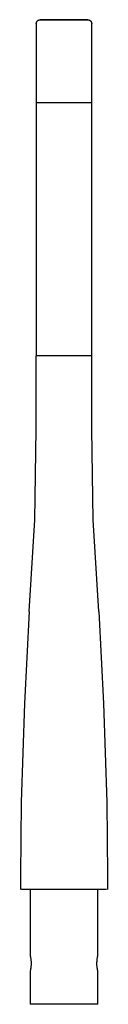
# Model space of a CAD drawing. Header units: millimetres. Extents: x -55 to 55, y -145 to 1100.
import ezdxf

# ---------------------------------------------------------------- set-up
doc = ezdxf.new("R2010")
doc.units = ezdxf.units.MM
doc.layers.add('1', color=7, linetype='Continuous', true_color=0xc0c0c0)
doc.layers.add('2', color=7, linetype='Continuous', true_color=0x414a4e)

# ---------------------------------------------------------------- blocks, each defined once
blk = doc.blocks.new('族几何图形组合_3487-Left')
at = {"layer": '2'}
for p, q in [((-42.8, 0), (-42.8, -83.3)), ((42.8, -83.3), (42.8, 0)), ((-42.8, -103.3), (-42.8, -145)), ((42.8, -145), (42.8, -103.3)), ((-37.1, -145), (-42.8, -145)), ((-21.4, -145), (-37.1, -145)), ((0, -145), (-21.4, -145)), ((21.4, -145), (0, -145)), ((37.1, -145), (21.4, -145)), ((42.8, -145), (37.1, -145))]:
    blk.add_line(p, q, dxfattribs=at)
for points in [[(-42.8, -83.4), (-42.8, -83.3), (-42.8, -83.3), (-42.8, -83.3)], [(41.6, -93.3), (41.6, -92.7), (41.7, -91.5), (41.8, -89.8), (41.9, -88.3), (42.1, -87.3), (42.1, -86.9)], [(42.5, -84.6), (42.6, -84.3), (42.7, -83.9), (42.8, -83.5), (42.8, -83.4)], [(42.8, -83.4), (42.8, -83.3), (42.8, -83.3), (42.8, -83.3)]]:
    blk.add_open_spline(points, degree=3, dxfattribs=at)
for points, knots in [([(-42.8, -83.3), (-42.8, -83.3), (-42.8, -83.3), (-42.8, -83.4), (-42.8, -83.4), (-42.8, -83.4)], [0.50004444, 0.50004444, 0.50004444, 0.50004444, 0.51388889, 0.54861111, 0.55555391, 0.55555391, 0.55555391, 0.55555391]), ([(-42.8, -83.4), (-42.8, -83.5), (-42.7, -83.7), (-42.6, -84.1), (-42.5, -84.6), (-42.5, -84.6)], [0.5555556, 0.5555556, 0.5555556, 0.5555556, 0.5833333, 0.6527778, 0.6666667, 0.6666667, 0.6666667, 0.6666667]), ([(-42.5, -84.6), (-42.5, -84.9), (-42.3, -85.6), (-42.2, -86.4), (-42.1, -86.9)], [0.6666668, 0.6666668, 0.6666668, 0.6666668, 0.7222222, 0.7777776, 0.7777776, 0.7777776, 0.7777776]), ([(-42.1, -86.9), (-42.1, -87), (-42, -87.6), (-41.8, -89.7), (-41.6, -91.8), (-41.6, -93.3)], [0.7777778, 0.7777778, 0.7777778, 0.7777778, 0.7916667, 0.8611111, 1, 1, 1, 1]), ([(42.1, -86.9), (42.2, -86.4), (42.3, -85.6), (42.5, -84.9), (42.5, -84.6)], [0.2222224, 0.2222224, 0.2222224, 0.2222224, 0.2777778, 0.3333332, 0.3333332, 0.3333332, 0.3333332]), ([(42.8, -83.3), (42.8, -83.3), (42.8, -83.3), (42.8, -83.4), (42.8, -83.4), (42.8, -83.4)], [0.49995641, 0.49995641, 0.49995641, 0.49995641, 0.51388889, 0.54861111, 0.55538554, 0.55538554, 0.55538554, 0.55538554]), ([(-41.9, -98.3), (-42, -99), (-42.2, -100.1), (-42.4, -101.3), (-42.5, -101.7), (-42.5, -101.9)], [0.1666668, 0.1666668, 0.1666668, 0.1666668, 0.25, 0.2916667, 0.3333333, 0.3333333, 0.3333333, 0.3333333]), ([(-41.6, -93.3), (-41.6, -94.2), (-41.7, -95.6), (-41.8, -97.2), (-41.9, -97.9), (-41.9, -98.3)], [0.0000001, 0.0000001, 0.0000001, 0.0000001, 0.0833333, 0.125, 0.1666667, 0.1666667, 0.1666667, 0.1666667]), ([(41.9, -98.3), (41.9, -97.9), (41.8, -97.2), (41.7, -95.6), (41.6, -94.2), (41.6, -93.3)], [0.8333333, 0.8333333, 0.8333333, 0.8333333, 0.875, 0.9166667, 0.9999999, 0.9999999, 0.9999999, 0.9999999]), ([(42.5, -101.9), (42.5, -101.7), (42.4, -101.3), (42.2, -100.4), (42.1, -99.4), (42, -98.7), (41.9, -98.3)], [0.6666667, 0.6666667, 0.6666667, 0.6666667, 0.7083333, 0.75, 0.7916667, 0.8333332, 0.8333332, 0.8333332, 0.8333332]), ([(-42.5, -101.9), (-42.6, -102.4), (-42.7, -102.9), (-42.8, -103.2), (-42.8, -103.3), (-42.8, -103.3)], [0.3333333, 0.3333333, 0.3333333, 0.3333333, 0.4166667, 0.4583333, 0.4996938, 0.4996938, 0.4996938, 0.4996938]), ([(42.8, -103.3), (42.8, -103.3), (42.8, -103.2), (42.8, -103), (42.7, -102.5), (42.6, -102.2), (42.5, -101.9)], [0.5003062, 0.5003062, 0.5003062, 0.5003062, 0.5416667, 0.5833333, 0.625, 0.6666667, 0.6666667, 0.6666667, 0.6666667])]:
    blk.add_open_spline(points, degree=3, knots=knots, dxfattribs=at)

msp = doc.modelspace()

# ---------------------------------------------------------------- linework, layer by layer
at = {"layer": '1'}
for p, q in [((-30.3, 995), (-35, 995)), ((-35, 995), (-35, 675)), ((-30.3, 995), (-35, 995)), ((-17.5, 995), (-30.3, 995)), ((-17.5, 995), (-30.3, 995)), ((0, 995), (-17.5, 995)), ((0, 995), (-17.5, 995)), ((17.5, 995), (0, 995)), ((17.5, 995), (0, 995)), ((30.3, 995), (17.5, 995)), ((30.3, 995), (17.5, 995)), ((35, 995), (30.3, 995)), ((35, 995), (30.3, 995)), ((35, 675), (35, 995)), ((-30.3, 675), (-35, 675)), ((-30.3, 675), (-35, 675)), ((-17.5, 675), (-30.3, 675)), ((-17.5, 675), (-30.3, 675)), ((0, 675), (-17.5, 675)), ((0, 675), (-17.5, 675)), ((17.5, 675), (0, 675)), ((17.5, 675), (0, 675)), ((30.3, 675), (17.5, 675)), ((30.3, 675), (17.5, 675)), ((35, 675), (30.3, 675)), ((35, 675), (30.3, 675))]:
    msp.add_line(p, q, dxfattribs=at)
at = {"layer": '2'}
for p, q in [((-35, 1095), (-35, 1090)), ((-35, 1090), (-35, 995)), ((35, 1090), (35, 1095)), ((35, 995), (35, 1090)), ((-43, 0), (-53.6, 0)), ((-23.9, 0), (-43, 0)), ((0, 0), (-23.9, 0)), ((23.9, 0), (0, 0)), ((43, 0), (23.9, 0)), ((53.6, 0), (43, 0))]:
    msp.add_line(p, q, dxfattribs=at)
for points in [[(-35, 1095), (-35, 1095.2), (-35, 1095.4), (-35, 1095.6), (-34.9, 1095.8), (-34.9, 1096), (-34.9, 1096.2), (-34.8, 1096.4), (-34.7, 1096.6), (-34.7, 1096.8), (-34.6, 1096.9), (-34.5, 1097.1), (-34.4, 1097.3), (-34.3, 1097.5), (-34.2, 1097.7), (-34.1, 1097.8), (-34, 1098), (-33.9, 1098.1), (-33.8, 1098.3), (-33.6, 1098.4), (-33.5, 1098.6), (-33.3, 1098.7), (-33.2, 1098.9), (-33, 1099), (-32.9, 1099.1), (-32.7, 1099.2), (-32.5, 1099.3), (-32.4, 1099.4), (-32.2, 1099.5), (-32, 1099.6), (-31.8, 1099.7), (-31.6, 1099.7), (-31.4, 1099.8), (-31.2, 1099.8), (-31, 1099.9), (-30.8, 1099.9), (-30.7, 1100), (-30.5, 1100), (-30.3, 1100), (-30.1, 1100), (-30, 1100)], [(0, 1100), (-1.2, 1100), (-2.4, 1100), (-3.6, 1100), (-4.8, 1100), (-6, 1100), (-7.1, 1100), (-8.3, 1100), (-9.4, 1100), (-10.6, 1100), (-11.7, 1100), (-12.8, 1100), (-13.9, 1100), (-14.9, 1100), (-15.9, 1100), (-16.9, 1100), (-17.9, 1100), (-18.9, 1100), (-19.8, 1100), (-20.7, 1100), (-21.5, 1100), (-22.3, 1100), (-23.1, 1100), (-23.9, 1100), (-24.6, 1100), (-25.2, 1100), (-25.9, 1100), (-26.5, 1100), (-27, 1100), (-27.5, 1100), (-28, 1100), (-28.4, 1100), (-28.7, 1100), (-29.1, 1100), (-29.3, 1100), (-29.6, 1100), (-29.7, 1100), (-29.9, 1100), (-30, 1100), (-30, 1100), (-30, 1100)], [(-30, 1100), (-30, 1100), (-29.9, 1100), (-29.8, 1100), (-29.6, 1100), (-29.4, 1100), (-29.1, 1100), (-28.8, 1100), (-28.5, 1100), (-28.1, 1100), (-27.6, 1100), (-27.1, 1100), (-26.6, 1100), (-26, 1100), (-25.4, 1100), (-24.8, 1100), (-24.1, 1100), (-23.3, 1100), (-22.6, 1100), (-21.7, 1100), (-20.9, 1100), (-20, 1100), (-19.1, 1100), (-18.2, 1100), (-17.2, 1100), (-16.2, 1100), (-15.2, 1100), (-14.1, 1100), (-13.1, 1100), (-12, 1100), (-10.9, 1100), (-9.7, 1100), (-8.6, 1100), (-7.4, 1100), (-6.3, 1100), (-5.1, 1100), (-3.9, 1100), (-2.7, 1100), (-1.5, 1100), (-0.3, 1100), (0, 1100)], [(0, 1100), (1.2, 1100), (2.4, 1100), (3.6, 1100), (4.8, 1100), (6, 1100), (7.1, 1100), (8.3, 1100), (9.4, 1100), (10.6, 1100), (11.7, 1100), (12.8, 1100), (13.9, 1100), (14.9, 1100), (15.9, 1100), (16.9, 1100), (17.9, 1100), (18.9, 1100), (19.8, 1100), (20.7, 1100), (21.5, 1100), (22.3, 1100), (23.1, 1100), (23.9, 1100), (24.6, 1100), (25.2, 1100), (25.9, 1100), (26.5, 1100), (27, 1100), (27.5, 1100), (28, 1100), (28.4, 1100), (28.7, 1100), (29.1, 1100), (29.3, 1100), (29.6, 1100), (29.7, 1100), (29.9, 1100), (30, 1100), (30, 1100), (30, 1100)], [(30, 1100), (30, 1100), (29.9, 1100), (29.8, 1100), (29.6, 1100), (29.4, 1100), (29.1, 1100), (28.8, 1100), (28.5, 1100), (28.1, 1100), (27.6, 1100), (27.1, 1100), (26.6, 1100), (26, 1100), (25.4, 1100), (24.8, 1100), (24.1, 1100), (23.3, 1100), (22.6, 1100), (21.7, 1100), (20.9, 1100), (20, 1100), (19.1, 1100), (18.2, 1100), (17.2, 1100), (16.2, 1100), (15.2, 1100), (14.1, 1100), (13.1, 1100), (12, 1100), (10.9, 1100), (9.7, 1100), (8.6, 1100), (7.4, 1100), (6.3, 1100), (5.1, 1100), (3.9, 1100), (2.7, 1100), (1.5, 1100), (0.3, 1100), (0, 1100)], [(30, 1100), (30.2, 1100), (30.4, 1100), (30.6, 1100), (30.8, 1099.9), (31, 1099.9), (31.2, 1099.9), (31.4, 1099.8), (31.6, 1099.7), (31.8, 1099.7), (31.9, 1099.6), (32.1, 1099.5), (32.3, 1099.4), (32.5, 1099.3), (32.7, 1099.2), (32.8, 1099.1), (33, 1099), (33.1, 1098.9), (33.3, 1098.8), (33.4, 1098.6), (33.6, 1098.5), (33.7, 1098.3), (33.9, 1098.2), (34, 1098), (34.1, 1097.9), (34.2, 1097.7), (34.3, 1097.5), (34.4, 1097.4), (34.5, 1097.2), (34.6, 1097), (34.7, 1096.8), (34.7, 1096.6), (34.8, 1096.4), (34.8, 1096.2), (34.9, 1096), (34.9, 1095.8), (35, 1095.7), (35, 1095.5), (35, 1095.3), (35, 1095.1), (35, 1095)], [(-44, 351.6), (-36.7, 467.8), (-35, 581.8), (-35, 662.3), (-35, 675)], [(44, 351.6), (36.7, 467.8), (35, 581.8), (35, 662.3), (35, 675)], [(-44, 351.6), (-49.9, 235.3), (-54.3, 110.4), (-55, 18), (-55, 0)], [(44, 351.6), (49.9, 235.3), (54.3, 110.4), (55, 18), (55, 0)]]:
    msp.add_lwpolyline(points, dxfattribs=at)

# ---------------------------------------------------------------- block references
msp.add_blockref('族几何图形组合_3487-Left', (0, 0), dxfattribs=at)

doc.saveas('drawing.dxf')
